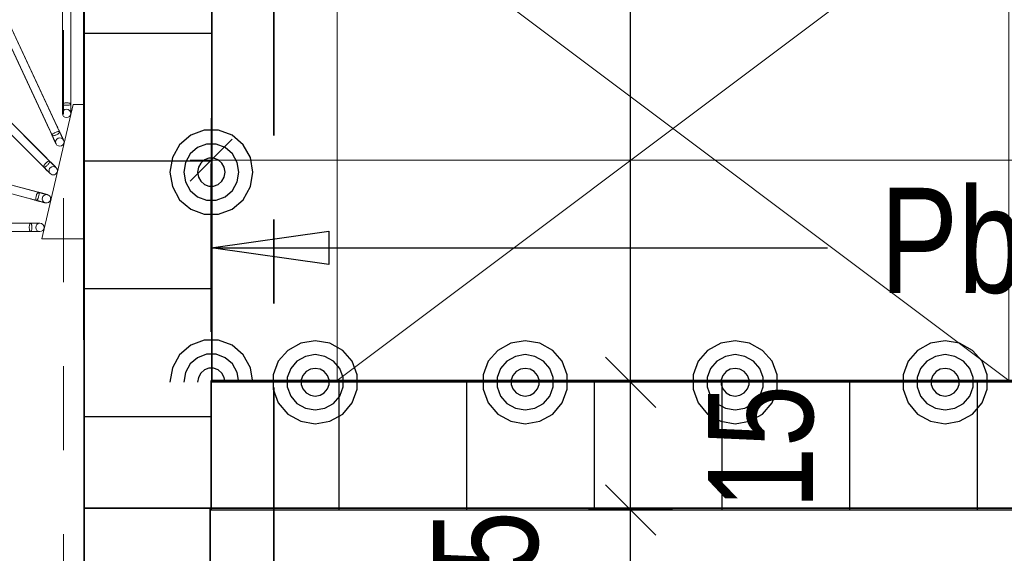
# Model space of a CAD drawing. Header units: metres. Extents: x 29.9 to 45.4, y 22.2 to 35.7.
# Tile 16 of 41: x 35.4 to 36.6, y 27.9 to 28.5. Entities that reach past the tile are written whole.
import ezdxf

# ---------------------------------------------------------------- set-up
doc = ezdxf.new("R2010")
doc.units = ezdxf.units.M
for name, pattern in [('_Rasterlinie_', [0.0075, 0.004, -0.001, 0.0015, -0.001]), ('IMPORT-STRICHPUNKT2_S5 _5_', [1, 0.7, -0.1, 0.1, -0.1]), ('Verdeckt', [0.007144, 0.004763, -0.002381])]:
    doc.linetypes.add(name, pattern=pattern)
doc.layers.add('1233-X-Ref ARC-BTG_00_dwg', color=7, linetype='Continuous', lineweight=5, true_color=0x767676)
doc.layers.add('M---BAUGD------', color=7, linetype='Continuous', lineweight=5, true_color=0xf50000)
for name, color, linetype, lineweight in [('A-FLOR', 7, 'Continuous', 9), ('A-WALL', 7, 'Continuous', 9), ('Achsen', 7, 'Continuous', 25), ('HT---MT-Einrichtung', 7, 'Continuous', 9), ('M---UK-W', 7, 'Verdeckt', 5), ('M---VERMD------', 7, 'Continuous', 5), ('M---VERMD-------50', 7, 'Continuous', 5), ('S-GRID', 7, 'Continuous', 5), ('Wand Trockenbau', 7, 'Continuous', 25)]:
    doc.layers.add(name, color=color, linetype=linetype, lineweight=lineweight)
doc.styles.add('Arial', font='arial.ttf', dxfattribs={"width": 0.8, "height": 0.125})
doc.styles.add('Arial_11', font='arial.ttf', dxfattribs={"width": 0.76, "height": 0.125})
doc.styles.add('Arial_B', font='arialbd.ttf', dxfattribs={"width": 0.8, "height": 0.092857})
doc.dimstyles.new('HT-BEM-AFU', dxfattribs={"dimscale": 0.3048, "dimtxt": 0.091823, "dimasz": 0.164042, "dimexe": 0.164042, "dimexo": 0.0625, "dimgap": 0.016404, "dimtad": 1, "dimrnd": 0.001, "dimzin": 0, "dimdsep": 46, "dimtxsty": 'Arial_B', "dimblk1": 'OBLIQUE', "dimblk2": 'OBLIQUE', "dimsah": 1, "dimcen": 0.09, "dimdle": 0.082021, "dimazin": 0, "dimtfac": 1, "dimtdec": 4, "dimtix": 1, "dimtmove": 0, "dimatfit": 3, "dimfxl": 0.164042, "dimfxlon": 1, "dimtvp": 1, "dimtfill": 1, "dimtolj": 1, "dimtzin": 0, "dimarcsym": 2})

# ---------------------------------------------------------------- blocks, each defined once
blk = doc.blocks.new('Family - Trockenbauwand-2515039-OKFFB EG - G0641-Rö-für Ausschreibung')
at = {"layer": 'A-WALL', "lineweight": 35}
for p, q in [((2.648, 0.15), (2.5, 0.15)), ((2.648, 0), (2.648, 0.15)), ((2.5, 0), (2.648, 0))]:
    blk.add_line(p, q, dxfattribs=at)
blk = doc.blocks.new('Family - Trockenbauwand-2515094-OKFFB EG - G0641-Rö-für Ausschreibung')
at = {"layer": 'A-WALL', "lineweight": 35}
for p, q in [((2.4988, 0.152), (0, 0.152)), ((0, 0.152), (0, 0)), ((0, 0), (2.4988, 0))]:
    blk.add_line(p, q, dxfattribs=at)
blk = doc.blocks.new('Family - Innenausbau-2522198-OKFFB EG - G0641-Rö-für Ausschreibung')
at = {"layer": 'A-FLOR'}
for p, q in [((0, 4.698), (0, 2.475)), ((0, 2.475), (0, 4.698)), ((2.5, 4.698), (0, 4.698)), ((0, 4.698), (2.5, 4.698))]:
    blk.add_line(p, q, dxfattribs=at)
blk = doc.blocks.new('Family - Innenausbau-2515703-OKFFB EG - G0641-Rö-für Ausschreibung')
at = {"layer": 'A-FLOR'}
for p, q in [((5.949, 1.1), (5.949, 9.0508)), ((5.949, 1.1), (5.949, 9.0508)), ((5.949, 9.0508), (5.949, 1.1)), ((5.949, 9.0508), (5.949, 1.1))]:
    blk.add_line(p, q, dxfattribs=at)
blk = doc.blocks.new('Family - Trockenbauwand-2516015-OKFFB EG - G0641-Rö-für Ausschreibung')
at = {"layer": 'A-WALL', "lineweight": 35}
for p, q in [((5.1508, 0.152), (3.9758, 0.152)), ((5.1508, 0.1512), (5.1508, 0.152)), ((5.3028, 0.1512), (5.1508, 0.1512)), ((5.3028, 0), (5.3028, 0.1512)), ((3.9758, 0), (5.3028, 0))]:
    blk.add_line(p, q, dxfattribs=at)
blk = doc.blocks.new('Family - Innenausbau-2522000-OKFFB EG - G0641-Rö-für Ausschreibung')
at = {"layer": 'A-FLOR'}
for p, q in [((0.152, 4.725), (0.152, 0)), ((0.152, 0), (0.152, 4.725)), ((0.152, 0), (4.525, 0)), ((4.525, 0), (0.152, 0))]:
    blk.add_line(p, q, dxfattribs=at)
blk = doc.blocks.new('GSKKBA-5M GG-- 000V21-260422_ifc-1-OKFFB EG - G0641-Rö-für Ausschreibung')
at = {"layer": 'A-FLOR', "lineweight": 9}
for name, p in [('Family - Innenausbau-2515703-OKFFB EG - G0641-Rö-für Ausschreibung', (29.526, 24.175)), ('Family - Innenausbau-2522000-OKFFB EG - G0641-Rö-für Ausschreibung', (35.475, 28.075)), ('Family - Innenausbau-2522198-OKFFB EG - G0641-Rö-für Ausschreibung', (35.625, 23.225))]:
    blk.add_blockref(name, p, dxfattribs=at)
at = {"layer": 'A-WALL', "lineweight": 9}
for name, p, rotation in [('Family - Trockenbauwand-2516015-OKFFB EG - G0641-Rö-für Ausschreibung', (35.475, 33.2258), 270), ('Family - Trockenbauwand-2515039-OKFFB EG - G0641-Rö-für Ausschreibung', (35.625, 25.275), 90)]:
    blk.add_blockref(name, p, dxfattribs=dict(at, rotation=rotation))
blk.add_blockref('Family - Trockenbauwand-2515094-OKFFB EG - G0641-Rö-für Ausschreibung', (35.6262, 27.923), dxfattribs=at)
blk = doc.blocks.new('HT_107305_Röntgenschürzenhalter - HT_107305-6139736-OKFFB EG - G0641-Rö-für Ausschreibung')
at = {"layer": 'M---BAUGD------'}
for p, q in [((0, 0.08), (0, -0.08)), ((0.05, 0.08), (0, 0.08)), ((0, 0.08), (0.05, 0.08)), ((0, -0.08), (0, 0.08)), ((0.0123, -0.08), (0.05, 0.08)), ((0.05, 0.08), (0.0123, -0.08)), ((0.3396, 0.0712), (0.0632, 0.0712)), ((0.5302, 0.0712), (0.0704, 0.0712)), ((0.0632, 0.0612), (0.3396, 0.0612)), ((0.0704, 0.0612), (0.5302, 0.0612)), ((0.0537, 0.0244), (0.3207, -0.0471)), ((0.3233, -0.0375), (0.0563, 0.0341)), ((0.5074, -0.0868), (0.0632, 0.0322)), ((0.0606, 0.0226), (0.5048, -0.0964)), ((0.2431, -0.2011), (0.0476, -0.0056)), ((0.3778, -0.3358), (0.0527, -0.0107)), ((0.0405, -0.0127), (0.236, -0.2082)), ((0.0456, -0.0178), (0.3707, -0.3429)), ((0.1544, -0.2938), (0.0376, -0.0434)), ((0.0286, -0.0476), (0.1454, -0.2981)), ((0.0316, -0.054), (0.2259, -0.4708)), ((0.235, -0.4665), (0.0407, -0.0498)), ((0, -0.08), (0.0123, -0.08)), ((0.0123, -0.08), (0, -0.08)), ((0.0153, -0.0806), (0.0153, -0.357)), ((0.0253, -0.357), (0.0253, -0.0806)), ((0.0153, -0.0877), (0.0153, -0.5475)), ((0.0253, -0.5475), (0.0253, -0.0877))]:
    blk.add_line(p, q, dxfattribs=at)
at = {"layer": 'M---BAUGD------', "flags": 128}
for points in [[(0.0632, 0.0712), (0.0627, 0.0712), (0.0621, 0.0712), (0.0615, 0.0712), (0.061, 0.0712), (0.0604, 0.0712), (0.0599, 0.0712), (0.0594, 0.0712), (0.0589, 0.0712), (0.0584, 0.0712), (0.0579, 0.0712), (0.0574, 0.0712), (0.057, 0.0712), (0.0565, 0.0712), (0.0561, 0.0712), (0.0557, 0.0712), (0.0553, 0.0712), (0.055, 0.0712), (0.0546, 0.0712), (0.0543, 0.0712), (0.054, 0.0712), (0.0537, 0.0712), (0.0535, 0.0712), (0.0532, 0.0712), (0.053, 0.0712), (0.0528, 0.0712), (0.0527, 0.0712), (0.0525, 0.0712), (0.0524, 0.0712), (0.0523, 0.0712), (0.0522, 0.0712), (0.0522, 0.0712), (0.0521, 0.0712), (0.0521, 0.0712)], [(0.0704, 0.0712), (0.0696, 0.0712), (0.0688, 0.0712), (0.068, 0.0712), (0.0672, 0.0712), (0.0664, 0.0712), (0.0657, 0.0712), (0.0649, 0.0712), (0.0642, 0.0712), (0.0635, 0.0712), (0.0628, 0.0712), (0.0621, 0.0712), (0.0614, 0.0712), (0.0607, 0.0712), (0.0601, 0.0712), (0.0594, 0.0712), (0.0588, 0.0712), (0.0582, 0.0712), (0.0577, 0.0712), (0.0571, 0.0712), (0.0566, 0.0712), (0.0561, 0.0712), (0.0556, 0.0712), (0.0552, 0.0712), (0.0548, 0.0712), (0.0544, 0.0712), (0.0541, 0.0712), (0.0537, 0.0712), (0.0534, 0.0712), (0.0532, 0.0712), (0.0529, 0.0712), (0.0527, 0.0712), (0.0525, 0.0712), (0.0524, 0.0712), (0.0523, 0.0712), (0.0522, 0.0712), (0.0521, 0.0712), (0.0521, 0.0712)], [(0.0521, 0.0612), (0.0521, 0.0612), (0.0522, 0.0612), (0.0522, 0.0612), (0.0523, 0.0612), (0.0524, 0.0612), (0.0525, 0.0612), (0.0527, 0.0612), (0.0529, 0.0612), (0.0531, 0.0612), (0.0533, 0.0612), (0.0535, 0.0612), (0.0538, 0.0612), (0.0541, 0.0612), (0.0544, 0.0612), (0.0547, 0.0612), (0.0551, 0.0612), (0.0555, 0.0612), (0.0558, 0.0612), (0.0562, 0.0612), (0.0567, 0.0612), (0.0571, 0.0612), (0.0576, 0.0612), (0.058, 0.0612), (0.0585, 0.0612), (0.059, 0.0612), (0.0595, 0.0612), (0.06, 0.0612), (0.0606, 0.0612), (0.0611, 0.0612), (0.0617, 0.0612), (0.0622, 0.0612), (0.0628, 0.0612), (0.0632, 0.0612)], [(0.0521, 0.0612), (0.0521, 0.0612), (0.0522, 0.0612), (0.0523, 0.0612), (0.0524, 0.0612), (0.0525, 0.0612), (0.0527, 0.0612), (0.0529, 0.0612), (0.0531, 0.0612), (0.0534, 0.0612), (0.0537, 0.0612), (0.054, 0.0612), (0.0544, 0.0612), (0.0548, 0.0612), (0.0552, 0.0612), (0.0556, 0.0612), (0.0561, 0.0612), (0.0566, 0.0612), (0.0571, 0.0612), (0.0576, 0.0612), (0.0582, 0.0612), (0.0588, 0.0612), (0.0594, 0.0612), (0.06, 0.0612), (0.0606, 0.0612), (0.0613, 0.0612), (0.062, 0.0612), (0.0627, 0.0612), (0.0634, 0.0612), (0.0641, 0.0612), (0.0649, 0.0612), (0.0656, 0.0612), (0.0664, 0.0612), (0.0672, 0.0612), (0.0679, 0.0612), (0.0687, 0.0612), (0.0695, 0.0612), (0.0703, 0.0612), (0.0704, 0.0612)], [(0.0563, 0.0341), (0.0558, 0.0342), (0.0552, 0.0344), (0.0547, 0.0345), (0.0542, 0.0347), (0.0536, 0.0348), (0.0531, 0.0349), (0.0526, 0.0351), (0.0521, 0.0352), (0.0516, 0.0353), (0.0512, 0.0355), (0.0507, 0.0356), (0.0503, 0.0357), (0.0499, 0.0358), (0.0495, 0.0359), (0.0491, 0.036), (0.0487, 0.0361), (0.0484, 0.0362), (0.048, 0.0363), (0.0477, 0.0364), (0.0474, 0.0365), (0.0472, 0.0365), (0.0469, 0.0366), (0.0467, 0.0367), (0.0465, 0.0367), (0.0463, 0.0368), (0.0461, 0.0368), (0.046, 0.0369), (0.0459, 0.0369), (0.0458, 0.0369), (0.0457, 0.0369), (0.0456, 0.0369), (0.0456, 0.037), (0.0456, 0.037)], [(0.0632, 0.0322), (0.0625, 0.0324), (0.0617, 0.0326), (0.0609, 0.0328), (0.0602, 0.033), (0.0594, 0.0332), (0.0587, 0.0334), (0.058, 0.0336), (0.0573, 0.0338), (0.0566, 0.034), (0.0559, 0.0342), (0.0552, 0.0344), (0.0545, 0.0346), (0.0539, 0.0347), (0.0533, 0.0349), (0.0527, 0.0351), (0.0521, 0.0352), (0.0515, 0.0354), (0.051, 0.0355), (0.0504, 0.0357), (0.0499, 0.0358), (0.0495, 0.0359), (0.049, 0.036), (0.0486, 0.0362), (0.0482, 0.0363), (0.0478, 0.0364), (0.0475, 0.0365), (0.0471, 0.0365), (0.0469, 0.0366), (0.0466, 0.0367), (0.0464, 0.0368), (0.0462, 0.0368), (0.046, 0.0369), (0.0459, 0.0369), (0.0457, 0.0369), (0.0457, 0.0369), (0.0456, 0.037), (0.0456, 0.037)], [(0.043, 0.0273), (0.043, 0.0273), (0.0431, 0.0273), (0.0431, 0.0273), (0.0432, 0.0272), (0.0433, 0.0272), (0.0434, 0.0272), (0.0436, 0.0271), (0.0437, 0.0271), (0.0439, 0.027), (0.0442, 0.027), (0.0444, 0.0269), (0.0446, 0.0269), (0.0449, 0.0268), (0.0452, 0.0267), (0.0455, 0.0266), (0.0459, 0.0265), (0.0462, 0.0264), (0.0466, 0.0263), (0.047, 0.0262), (0.0474, 0.0261), (0.0478, 0.026), (0.0483, 0.0259), (0.0487, 0.0258), (0.0492, 0.0256), (0.0497, 0.0255), (0.0502, 0.0254), (0.0507, 0.0252), (0.0512, 0.0251), (0.0517, 0.025), (0.0522, 0.0248), (0.0528, 0.0247), (0.0533, 0.0245), (0.0537, 0.0244)], [(0.043, 0.0273), (0.043, 0.0273), (0.0431, 0.0273), (0.0431, 0.0273), (0.0433, 0.0272), (0.0434, 0.0272), (0.0436, 0.0271), (0.0438, 0.0271), (0.044, 0.027), (0.0442, 0.027), (0.0445, 0.0269), (0.0448, 0.0268), (0.0452, 0.0267), (0.0456, 0.0266), (0.046, 0.0265), (0.0464, 0.0264), (0.0468, 0.0263), (0.0473, 0.0261), (0.0478, 0.026), (0.0483, 0.0259), (0.0489, 0.0257), (0.0494, 0.0256), (0.05, 0.0254), (0.0506, 0.0253), (0.0512, 0.0251), (0.0519, 0.0249), (0.0525, 0.0247), (0.0532, 0.0246), (0.0539, 0.0244), (0.0546, 0.0242), (0.0553, 0.024), (0.0561, 0.0238), (0.0568, 0.0236), (0.0575, 0.0234), (0.0583, 0.0232), (0.059, 0.023), (0.0598, 0.0228), (0.0606, 0.0226), (0.0606, 0.0226)], [(0.0476, -0.0056), (0.0472, -0.0052), (0.0468, -0.0048), (0.0464, -0.0044), (0.046, -0.0041), (0.0456, -0.0037), (0.0453, -0.0033), (0.0449, -0.0029), (0.0445, -0.0026), (0.0442, -0.0022), (0.0438, -0.0019), (0.0435, -0.0015), (0.0432, -0.0012), (0.0429, -0.0009), (0.0426, -0.0006), (0.0423, -0.0003), (0.042, -0.0001), (0.0418, 0.0002), (0.0415, 0.0004), (0.0413, 0.0007), (0.0411, 0.0009), (0.0409, 0.0011), (0.0407, 0.0013), (0.0405, 0.0014), (0.0404, 0.0016), (0.0403, 0.0017), (0.0401, 0.0018), (0.04, 0.0019), (0.0399, 0.002), (0.0399, 0.0021), (0.0398, 0.0021), (0.0398, 0.0022), (0.0398, 0.0022), (0.0398, 0.0022)], [(0.0527, -0.0107), (0.0521, -0.0101), (0.0515, -0.0096), (0.051, -0.009), (0.0504, -0.0085), (0.0499, -0.0079), (0.0493, -0.0074), (0.0488, -0.0069), (0.0483, -0.0063), (0.0478, -0.0058), (0.0473, -0.0053), (0.0468, -0.0048), (0.0463, -0.0043), (0.0458, -0.0039), (0.0454, -0.0034), (0.0449, -0.003), (0.0445, -0.0025), (0.0441, -0.0021), (0.0437, -0.0017), (0.0433, -0.0013), (0.0429, -0.001), (0.0426, -0.0006), (0.0423, -0.0003), (0.0419, 0), (0.0416, 0.0003), (0.0414, 0.0006), (0.0411, 0.0008), (0.0409, 0.0011), (0.0407, 0.0013), (0.0405, 0.0015), (0.0403, 0.0016), (0.0402, 0.0018), (0.04, 0.0019), (0.0399, 0.002), (0.0399, 0.0021), (0.0398, 0.0022), (0.0398, 0.0022), (0.0398, 0.0022)], [(0.0327, -0.0049), (0.0327, -0.0049), (0.0327, -0.0049), (0.0328, -0.0049), (0.0328, -0.005), (0.0329, -0.0051), (0.033, -0.0052), (0.0331, -0.0053), (0.0332, -0.0054), (0.0334, -0.0055), (0.0335, -0.0057), (0.0337, -0.0059), (0.0339, -0.0061), (0.0341, -0.0063), (0.0343, -0.0065), (0.0345, -0.0067), (0.0348, -0.007), (0.035, -0.0072), (0.0353, -0.0075), (0.0356, -0.0078), (0.0359, -0.0081), (0.0362, -0.0084), (0.0365, -0.0087), (0.0369, -0.009), (0.0372, -0.0094), (0.0376, -0.0097), (0.0379, -0.0101), (0.0383, -0.0105), (0.0387, -0.0108), (0.0391, -0.0112), (0.0394, -0.0116), (0.0398, -0.012), (0.0402, -0.0124), (0.0405, -0.0127)], [(0.0327, -0.0049), (0.0327, -0.0049), (0.0327, -0.0049), (0.0328, -0.005), (0.0329, -0.005), (0.033, -0.0051), (0.0331, -0.0053), (0.0332, -0.0054), (0.0334, -0.0056), (0.0336, -0.0058), (0.0338, -0.006), (0.034, -0.0062), (0.0343, -0.0065), (0.0346, -0.0067), (0.0348, -0.007), (0.0352, -0.0073), (0.0355, -0.0077), (0.0358, -0.008), (0.0362, -0.0084), (0.0366, -0.0088), (0.037, -0.0091), (0.0374, -0.0096), (0.0378, -0.01), (0.0383, -0.0104), (0.0387, -0.0109), (0.0392, -0.0114), (0.0397, -0.0118), (0.0402, -0.0123), (0.0407, -0.0128), (0.0412, -0.0134), (0.0417, -0.0139), (0.0422, -0.0144), (0.0428, -0.0149), (0.0433, -0.0155), (0.0439, -0.016), (0.0444, -0.0166), (0.045, -0.0172), (0.0455, -0.0177), (0.0456, -0.0178)], [(0.0376, -0.0434), (0.0374, -0.0428), (0.0372, -0.0423), (0.0369, -0.0418), (0.0367, -0.0413), (0.0365, -0.0408), (0.0362, -0.0403), (0.036, -0.0399), (0.0358, -0.0394), (0.0356, -0.039), (0.0354, -0.0385), (0.0352, -0.0381), (0.035, -0.0377), (0.0348, -0.0373), (0.0346, -0.0369), (0.0345, -0.0366), (0.0343, -0.0362), (0.0341, -0.0359), (0.034, -0.0356), (0.0339, -0.0353), (0.0337, -0.035), (0.0336, -0.0347), (0.0335, -0.0345), (0.0334, -0.0343), (0.0333, -0.0341), (0.0332, -0.0339), (0.0332, -0.0338), (0.0331, -0.0336), (0.033, -0.0335), (0.033, -0.0334), (0.033, -0.0334), (0.033, -0.0333), (0.0329, -0.0333), (0.0329, -0.0333)], [(0.0407, -0.0498), (0.0403, -0.0491), (0.04, -0.0484), (0.0396, -0.0477), (0.0393, -0.047), (0.039, -0.0463), (0.0387, -0.0456), (0.0384, -0.0449), (0.038, -0.0442), (0.0377, -0.0436), (0.0374, -0.0429), (0.0371, -0.0423), (0.0368, -0.0417), (0.0366, -0.0411), (0.0363, -0.0405), (0.036, -0.0399), (0.0358, -0.0394), (0.0355, -0.0388), (0.0353, -0.0383), (0.0351, -0.0378), (0.0348, -0.0373), (0.0346, -0.0369), (0.0344, -0.0365), (0.0342, -0.0361), (0.0341, -0.0357), (0.0339, -0.0354), (0.0338, -0.035), (0.0336, -0.0347), (0.0335, -0.0345), (0.0334, -0.0342), (0.0333, -0.034), (0.0332, -0.0338), (0.0331, -0.0337), (0.033, -0.0335), (0.033, -0.0334), (0.033, -0.0333), (0.0329, -0.0333), (0.0329, -0.0333)], [(0.0239, -0.0375), (0.0239, -0.0375), (0.0239, -0.0375), (0.0239, -0.0376), (0.024, -0.0377), (0.024, -0.0378), (0.0241, -0.0379), (0.0241, -0.038), (0.0242, -0.0382), (0.0243, -0.0384), (0.0244, -0.0386), (0.0245, -0.0388), (0.0246, -0.039), (0.0247, -0.0393), (0.0248, -0.0396), (0.025, -0.0399), (0.0251, -0.0402), (0.0253, -0.0405), (0.0254, -0.0409), (0.0256, -0.0412), (0.0258, -0.0416), (0.026, -0.042), (0.0262, -0.0424), (0.0264, -0.0429), (0.0266, -0.0433), (0.0268, -0.0438), (0.027, -0.0442), (0.0272, -0.0447), (0.0275, -0.0452), (0.0277, -0.0457), (0.0279, -0.0462), (0.0282, -0.0467), (0.0284, -0.0472), (0.0286, -0.0476)], [(0.0239, -0.0375), (0.0239, -0.0375), (0.0239, -0.0376), (0.0239, -0.0376), (0.024, -0.0377), (0.024, -0.0379), (0.0241, -0.038), (0.0242, -0.0382), (0.0243, -0.0384), (0.0244, -0.0387), (0.0245, -0.0389), (0.0247, -0.0392), (0.0248, -0.0396), (0.025, -0.0399), (0.0252, -0.0403), (0.0253, -0.0407), (0.0255, -0.0411), (0.0258, -0.0415), (0.026, -0.042), (0.0262, -0.0425), (0.0264, -0.043), (0.0267, -0.0435), (0.0269, -0.0441), (0.0272, -0.0446), (0.0275, -0.0452), (0.0278, -0.0458), (0.028, -0.0465), (0.0283, -0.0471), (0.0286, -0.0477), (0.029, -0.0484), (0.0293, -0.0491), (0.0296, -0.0497), (0.0299, -0.0504), (0.0302, -0.0511), (0.0306, -0.0518), (0.0309, -0.0525), (0.0312, -0.0533), (0.0316, -0.054), (0.0316, -0.054)], [(0.0153, -0.0695), (0.0153, -0.0695), (0.0153, -0.0695), (0.0153, -0.0696), (0.0153, -0.0696), (0.0153, -0.0698), (0.0153, -0.0699), (0.0153, -0.07), (0.0153, -0.0702), (0.0153, -0.0704), (0.0153, -0.0706), (0.0153, -0.0709), (0.0153, -0.0712), (0.0153, -0.0714), (0.0153, -0.0717), (0.0153, -0.0721), (0.0153, -0.0724), (0.0153, -0.0728), (0.0153, -0.0732), (0.0153, -0.0736), (0.0153, -0.074), (0.0153, -0.0744), (0.0153, -0.0749), (0.0153, -0.0754), (0.0153, -0.0759), (0.0153, -0.0764), (0.0153, -0.0769), (0.0153, -0.0774), (0.0153, -0.0779), (0.0153, -0.0785), (0.0153, -0.079), (0.0153, -0.0796), (0.0153, -0.0802), (0.0153, -0.0806)], [(0.0153, -0.0695), (0.0153, -0.0695), (0.0153, -0.0695), (0.0153, -0.0696), (0.0153, -0.0697), (0.0153, -0.0699), (0.0153, -0.07), (0.0153, -0.0702), (0.0153, -0.0705), (0.0153, -0.0707), (0.0153, -0.071), (0.0153, -0.0714), (0.0153, -0.0717), (0.0153, -0.0721), (0.0153, -0.0725), (0.0153, -0.0729), (0.0153, -0.0734), (0.0153, -0.0739), (0.0153, -0.0744), (0.0153, -0.075), (0.0153, -0.0755), (0.0153, -0.0761), (0.0153, -0.0767), (0.0153, -0.0773), (0.0153, -0.078), (0.0153, -0.0786), (0.0153, -0.0793), (0.0153, -0.08), (0.0153, -0.0807), (0.0153, -0.0815), (0.0153, -0.0822), (0.0153, -0.083), (0.0153, -0.0837), (0.0153, -0.0845), (0.0153, -0.0853), (0.0153, -0.0861), (0.0153, -0.0868), (0.0153, -0.0876), (0.0153, -0.0877)], [(0.0253, -0.0806), (0.0253, -0.08), (0.0253, -0.0794), (0.0253, -0.0789), (0.0253, -0.0783), (0.0253, -0.0778), (0.0253, -0.0772), (0.0253, -0.0767), (0.0253, -0.0762), (0.0253, -0.0757), (0.0253, -0.0752), (0.0253, -0.0748), (0.0253, -0.0743), (0.0253, -0.0739), (0.0253, -0.0735), (0.0253, -0.0731), (0.0253, -0.0727), (0.0253, -0.0723), (0.0253, -0.072), (0.0253, -0.0717), (0.0253, -0.0714), (0.0253, -0.0711), (0.0253, -0.0708), (0.0253, -0.0706), (0.0253, -0.0704), (0.0253, -0.0702), (0.0253, -0.07), (0.0253, -0.0698), (0.0253, -0.0697), (0.0253, -0.0696), (0.0253, -0.0695), (0.0253, -0.0695), (0.0253, -0.0695), (0.0253, -0.0695)], [(0.0253, -0.0877), (0.0253, -0.0869), (0.0253, -0.0861), (0.0253, -0.0853), (0.0253, -0.0846), (0.0253, -0.0838), (0.0253, -0.083), (0.0253, -0.0823), (0.0253, -0.0815), (0.0253, -0.0808), (0.0253, -0.0801), (0.0253, -0.0794), (0.0253, -0.0787), (0.0253, -0.078), (0.0253, -0.0774), (0.0253, -0.0768), (0.0253, -0.0762), (0.0253, -0.0756), (0.0253, -0.075), (0.0253, -0.0745), (0.0253, -0.0739), (0.0253, -0.0735), (0.0253, -0.073), (0.0253, -0.0725), (0.0253, -0.0721), (0.0253, -0.0717), (0.0253, -0.0714), (0.0253, -0.0711), (0.0253, -0.0708), (0.0253, -0.0705), (0.0253, -0.0703), (0.0253, -0.07), (0.0253, -0.0699), (0.0253, -0.0697), (0.0253, -0.0696), (0.0253, -0.0695), (0.0253, -0.0695), (0.0253, -0.0695)]]:
    blk.add_lwpolyline(points, dxfattribs=at)
at = {"layer": 'M---BAUGD------'}
for centre, start, end in [((0.0521, 0.0662), 0, 180), ((0.0521, 0.0662), 0, 180), ((0.0521, 0.0662), 180, 0), ((0.0521, 0.0662), 180, 0), ((0.0443, 0.0321), 345, 165), ((0.0443, 0.0321), 345, 165), ((0.0443, 0.0321), 165, 345), ((0.0443, 0.0321), 165, 345), ((0.0362, -0.0013), 135, 315), ((0.0362, -0.0013), 135, 315), ((0.0362, -0.0013), 315, 135), ((0.0362, -0.0013), 315, 135), ((0.0284, -0.0354), 115, 295), ((0.0284, -0.0354), 115, 295), ((0.0284, -0.0354), 295, 115), ((0.0284, -0.0354), 295, 115), ((0.0203, -0.0695), 90, 270), ((0.0203, -0.0695), 90, 270), ((0.0203, -0.0695), 270, 90), ((0.0203, -0.0695), 270, 90)]:
    blk.add_arc(centre, 0.005, start, end, dxfattribs=at)
for points in [[(0.0617, 0.0662), (0.0617, 0.0668), (0.0618, 0.0679), (0.062, 0.0695), (0.0625, 0.0706), (0.063, 0.0712), (0.0635, 0.0712), (0.064, 0.0706), (0.0644, 0.0695), (0.0647, 0.0679), (0.0647, 0.0668), (0.0647, 0.0662)], [(0.0647, 0.0662), (0.0647, 0.0656), (0.0647, 0.0644), (0.0644, 0.0629), (0.064, 0.0618), (0.0635, 0.0612), (0.063, 0.0612), (0.0625, 0.0618), (0.062, 0.0629), (0.0618, 0.0644), (0.0617, 0.0656), (0.0617, 0.0662)], [(0.0565, 0.0289), (0.0563, 0.0283), (0.056, 0.0272), (0.0553, 0.0258), (0.0546, 0.0248), (0.054, 0.0243), (0.0535, 0.0245), (0.0532, 0.0252), (0.053, 0.0264), (0.0532, 0.0279), (0.0534, 0.0291), (0.0536, 0.0296)], [(0.0536, 0.0296), (0.0537, 0.0302), (0.0541, 0.0313), (0.0547, 0.0327), (0.0554, 0.0337), (0.0561, 0.0342), (0.0566, 0.034), (0.0569, 0.0333), (0.057, 0.0321), (0.0569, 0.0306), (0.0566, 0.0294), (0.0565, 0.0289)], [(0.0451, -0.0102), (0.0447, -0.0106), (0.0439, -0.0114), (0.0426, -0.0123), (0.0415, -0.0128), (0.0407, -0.0129), (0.0403, -0.0125), (0.0404, -0.0118), (0.0409, -0.0107), (0.0418, -0.0094), (0.0426, -0.0085), (0.043, -0.0081)], [(0.043, -0.0081), (0.0434, -0.0077), (0.0443, -0.0069), (0.0456, -0.006), (0.0467, -0.0055), (0.0474, -0.0054), (0.0478, -0.0058), (0.0477, -0.0066), (0.0472, -0.0077), (0.0463, -0.009), (0.0455, -0.0098), (0.0451, -0.0102)], [(0.0337, -0.0468), (0.0332, -0.0471), (0.0321, -0.0475), (0.0306, -0.0479), (0.0294, -0.048), (0.0287, -0.0478), (0.0284, -0.0473), (0.0288, -0.0466), (0.0296, -0.0458), (0.0309, -0.0449), (0.0319, -0.0443), (0.0325, -0.0441)], [(0.0325, -0.0441), (0.033, -0.0438), (0.0341, -0.0434), (0.0356, -0.043), (0.0368, -0.0429), (0.0375, -0.0431), (0.0378, -0.0436), (0.0374, -0.0443), (0.0366, -0.0451), (0.0353, -0.046), (0.0343, -0.0466), (0.0337, -0.0468)], [(0.0203, -0.0821), (0.0197, -0.0821), (0.0185, -0.082), (0.017, -0.0817), (0.0159, -0.0813), (0.0153, -0.0808), (0.0153, -0.0803), (0.0159, -0.0798), (0.017, -0.0794), (0.0185, -0.0791), (0.0197, -0.0791), (0.0203, -0.0791)], [(0.0203, -0.0791), (0.0209, -0.0791), (0.022, -0.0791), (0.0236, -0.0794), (0.0247, -0.0798), (0.0253, -0.0803), (0.0253, -0.0808), (0.0247, -0.0813), (0.0236, -0.0817), (0.022, -0.082), (0.0209, -0.0821), (0.0203, -0.0821)]]:
    blk.add_open_spline(points, degree=3, dxfattribs=at)
blk = doc.blocks.new('HT_Unterkonstruktion-Wand - HT_Unterkonstruktion-Wand-6838315-OKFFB EG - G0641-Rö-für Ausschreibung')
at = {"layer": 'M---UK-W'}
for p, q in [((0.4, 0), (0, 0)), ((0, 0), (0.4, 0))]:
    blk.add_line(p, q, dxfattribs=at)
blk = doc.blocks.new('HT_110xxx_Röntgengenerator - HT_110114-6853940-OKFFB EG - G0641-Rö-für Ausschreibung')
at = {"layer": 'M---BAUGD------'}
for p, q in [((0.8, 0.6), (0, 0.6)), ((0, 0.6), (0, 0)), ((0, 0), (0, 0.6)), ((0, 0.6), (0.8, 0.6)), ((0, 0), (0.8, 0.6)), ((0.8, 0), (0, 0.6)), ((0.8, 0), (0.8, 0.6)), ((0.8, 0.6), (0.8, 0)), ((0, 0), (0.8, 0)), ((0.8, 0), (0, 0))]:
    blk.add_line(p, q, dxfattribs=at)
blk = doc.blocks.new('1233-X-Ref ARC-BTG_00_dwg-10239373-OKFFB EG - G0641-Rö-für Ausschreibung')
at = {"layer": '1233-X-Ref ARC-BTG_00_dwg', "color": 7, "lineweight": 25}
for p, q in [((59.4348, 33.4937), (60.1684, 33.4937)), ((59.9641, 33.3037), (59.9041, 33.3637)), ((59.9641, 33.1517), (59.9041, 33.2117))]:
    blk.add_line(p, q, dxfattribs=at)
at = {"layer": '1233-X-Ref ARC-BTG_00_dwg', "color": 7, "lineweight": 25, "flags": 128}
for points in [[(59.9341, 28.1233), (59.9341, 28.1837), (59.9341, 28.4837), (59.9341, 30.5587), (59.9341, 30.9587), (59.9341, 32.1487), (59.9341, 33.0337), (59.9341, 33.1817), (59.9341, 33.3337), (59.9341, 34.5087), (59.9341, 36.5087), (59.9341, 36.9487), (59.9341, 37.9587), (59.9341, 38.0587), (59.9341, 38.3325), (59.9341, 38.4845), (59.9341, 40.0577), (59.9341, 40.2097), (59.9341, 40.3273)], [(59.4348, 33.3937), (59.4348, 33.4937), (59.5748, 33.5137), (59.5748, 33.4737), (59.4348, 33.4937), (59.4348, 33.5937)], [(59.4841, 33.3337), (59.4813, 33.3509), (59.4726, 33.3665), (59.4596, 33.3777), (59.4435, 33.3837), (59.4264, 33.3837), (59.4103, 33.3777), (59.397, 33.3665), (59.3886, 33.3509), (59.3854, 33.3337)], [(59.4677, 33.3337), (59.4656, 33.3452), (59.46, 33.3555), (59.4512, 33.3629), (59.4404, 33.367), (59.4292, 33.367), (59.4183, 33.3629), (59.4096, 33.3555), (59.404, 33.3452), (59.4019, 33.3337)], [(59.4512, 33.3337), (59.4502, 33.3395), (59.4474, 33.3445), (59.4428, 33.3485), (59.4376, 33.3505), (59.432, 33.3505), (59.4267, 33.3485), (59.4222, 33.3445), (59.4194, 33.3395), (59.4183, 33.3337)], [(59.9841, 33.3337), (59.9341, 33.3337), (59.8841, 33.3337)], [(59.9841, 33.1817), (59.9341, 33.1817), (59.8841, 33.1817)]]:
    blk.add_lwpolyline(points, dxfattribs=at)
for points in [[(59.4841, 33.5837), (59.4813, 33.601), (59.4726, 33.6164), (59.4596, 33.6277), (59.4435, 33.6337), (59.4264, 33.6337), (59.4103, 33.6277), (59.397, 33.6164), (59.3886, 33.601), (59.3854, 33.5837), (59.3886, 33.5665), (59.397, 33.5509), (59.4103, 33.5397), (59.4264, 33.5337), (59.4435, 33.5337), (59.4596, 33.5397), (59.4726, 33.5509), (59.4813, 33.5665)], [(59.4677, 33.5837), (59.4656, 33.5952), (59.46, 33.6055), (59.4512, 33.613), (59.4404, 33.6169), (59.4292, 33.6169), (59.4183, 33.613), (59.4096, 33.6055), (59.404, 33.5952), (59.4019, 33.5837), (59.404, 33.5722), (59.4096, 33.562), (59.4183, 33.5544), (59.4292, 33.5505), (59.4404, 33.5505), (59.4512, 33.5544), (59.46, 33.562), (59.4656, 33.5722)], [(59.4512, 33.5837), (59.4502, 33.5895), (59.4474, 33.5945), (59.4428, 33.5984), (59.4376, 33.6005), (59.432, 33.6005), (59.4267, 33.5984), (59.4222, 33.5945), (59.4194, 33.5895), (59.4183, 33.5837), (59.4194, 33.5779), (59.4222, 33.5729), (59.4267, 33.569), (59.432, 33.567), (59.4376, 33.567), (59.4428, 33.569), (59.4474, 33.5729), (59.4502, 33.5779)], [(59.5586, 33.3831), (59.5413, 33.3802), (59.5258, 33.3715), (59.5146, 33.3586), (59.5086, 33.3424), (59.5086, 33.3253), (59.5146, 33.3092), (59.5258, 33.2959), (59.5413, 33.2875), (59.5586, 33.2844), (59.5758, 33.2875), (59.5913, 33.2959), (59.6026, 33.3092), (59.6086, 33.3253), (59.6086, 33.3424), (59.6026, 33.3586), (59.5913, 33.3715), (59.5758, 33.3802)], [(59.8086, 33.3831), (59.7913, 33.3802), (59.7758, 33.3715), (59.7646, 33.3586), (59.7586, 33.3424), (59.7586, 33.3253), (59.7646, 33.3092), (59.7758, 33.2959), (59.7913, 33.2875), (59.8086, 33.2844), (59.8258, 33.2875), (59.8413, 33.2959), (59.8526, 33.3092), (59.8586, 33.3253), (59.8586, 33.3424), (59.8526, 33.3586), (59.8413, 33.3715), (59.8258, 33.3802)], [(60.0586, 33.3831), (60.0413, 33.3802), (60.0258, 33.3715), (60.0146, 33.3586), (60.0086, 33.3424), (60.0086, 33.3253), (60.0146, 33.3092), (60.0258, 33.2959), (60.0413, 33.2875), (60.0586, 33.2844), (60.0758, 33.2875), (60.0913, 33.2959), (60.1026, 33.3092), (60.1086, 33.3253), (60.1086, 33.3424), (60.1026, 33.3586), (60.0913, 33.3715), (60.0758, 33.3802)], [(60.3086, 33.3831), (60.2913, 33.3802), (60.2758, 33.3715), (60.2646, 33.3586), (60.2586, 33.3424), (60.2586, 33.3253), (60.2646, 33.3092), (60.2758, 33.2959), (60.2913, 33.2875), (60.3086, 33.2844), (60.3258, 33.2875), (60.3413, 33.2959), (60.3526, 33.3092), (60.3586, 33.3253), (60.3586, 33.3424), (60.3526, 33.3586), (60.3413, 33.3715), (60.3258, 33.3802)], [(59.5586, 33.3666), (59.5471, 33.3645), (59.5368, 33.3589), (59.5293, 33.3501), (59.5253, 33.3393), (59.5253, 33.3281), (59.5293, 33.3172), (59.5368, 33.3085), (59.5471, 33.3029), (59.5586, 33.3008), (59.5701, 33.3029), (59.5803, 33.3085), (59.5878, 33.3172), (59.5918, 33.3281), (59.5918, 33.3393), (59.5878, 33.3501), (59.5803, 33.3589), (59.5701, 33.3645)], [(59.8086, 33.3666), (59.7971, 33.3645), (59.7868, 33.3589), (59.7793, 33.3501), (59.7753, 33.3393), (59.7753, 33.3281), (59.7793, 33.3172), (59.7868, 33.3085), (59.7971, 33.3029), (59.8086, 33.3008), (59.8201, 33.3029), (59.8303, 33.3085), (59.8378, 33.3172), (59.8418, 33.3281), (59.8418, 33.3393), (59.8378, 33.3501), (59.8303, 33.3589), (59.8201, 33.3645)], [(60.0586, 33.3666), (60.0471, 33.3645), (60.0368, 33.3589), (60.0293, 33.3501), (60.0253, 33.3393), (60.0253, 33.3281), (60.0293, 33.3172), (60.0368, 33.3085), (60.0471, 33.3029), (60.0586, 33.3008), (60.0701, 33.3029), (60.0803, 33.3085), (60.0878, 33.3172), (60.0918, 33.3281), (60.0918, 33.3393), (60.0878, 33.3501), (60.0803, 33.3589), (60.0701, 33.3645)], [(60.3086, 33.3666), (60.2971, 33.3645), (60.2868, 33.3589), (60.2793, 33.3501), (60.2753, 33.3393), (60.2753, 33.3281), (60.2793, 33.3172), (60.2868, 33.3085), (60.2971, 33.3029), (60.3086, 33.3008), (60.3201, 33.3029), (60.3303, 33.3085), (60.3378, 33.3172), (60.3418, 33.3281), (60.3418, 33.3393), (60.3378, 33.3501), (60.3303, 33.3589), (60.3201, 33.3645)], [(59.5586, 33.3501), (59.5528, 33.3491), (59.5478, 33.3463), (59.5438, 33.3418), (59.5418, 33.3365), (59.5418, 33.3309), (59.5438, 33.3257), (59.5478, 33.3211), (59.5528, 33.3183), (59.5586, 33.3172), (59.5643, 33.3183), (59.5693, 33.3211), (59.5733, 33.3257), (59.5753, 33.3309), (59.5753, 33.3365), (59.5733, 33.3418), (59.5693, 33.3463), (59.5643, 33.3491)], [(59.8086, 33.3501), (59.8028, 33.3491), (59.7978, 33.3463), (59.7938, 33.3418), (59.7918, 33.3365), (59.7918, 33.3309), (59.7938, 33.3257), (59.7978, 33.3211), (59.8028, 33.3183), (59.8086, 33.3172), (59.8143, 33.3183), (59.8193, 33.3211), (59.8233, 33.3257), (59.8253, 33.3309), (59.8253, 33.3365), (59.8233, 33.3418), (59.8193, 33.3463), (59.8143, 33.3491)], [(60.0586, 33.3501), (60.0528, 33.3491), (60.0478, 33.3463), (60.0438, 33.3418), (60.0418, 33.3365), (60.0418, 33.3309), (60.0438, 33.3257), (60.0478, 33.3211), (60.0528, 33.3183), (60.0586, 33.3172), (60.0643, 33.3183), (60.0693, 33.3211), (60.0733, 33.3257), (60.0753, 33.3309), (60.0753, 33.3365), (60.0733, 33.3418), (60.0693, 33.3463), (60.0643, 33.3491)], [(60.3086, 33.3501), (60.3028, 33.3491), (60.2978, 33.3463), (60.2938, 33.3418), (60.2918, 33.3365), (60.2918, 33.3309), (60.2938, 33.3257), (60.2978, 33.3211), (60.3028, 33.3183), (60.3086, 33.3172), (60.3143, 33.3183), (60.3193, 33.3211), (60.3233, 33.3257), (60.3253, 33.3309), (60.3253, 33.3365), (60.3233, 33.3418), (60.3193, 33.3463), (60.3143, 33.3491)]]:
    blk.add_lwpolyline(points, close=True, dxfattribs=at)
at = {"layer": 'Achsen', "linetype": 'IMPORT-STRICHPUNKT2_S5 _5_', "lineweight": 35}
blk.add_line((59.5093, 40.3273), (59.5093, 28.1233), dxfattribs=at)
at = {"layer": 'Wand Trockenbau'}
for p, q in [((59.4356, 33.7487), (59.2836, 33.7487)), ((59.4356, 33.5967), (59.2836, 33.5967)), ((59.4356, 33.4447), (59.2836, 33.4447)), ((59.5868, 33.3337), (59.5868, 33.1817)), ((59.7388, 33.3337), (59.7388, 33.1817)), ((59.8908, 33.3337), (59.8908, 33.1817)), ((60.0428, 33.3337), (60.0428, 33.1817)), ((60.1948, 33.3337), (60.1948, 33.1817)), ((60.3468, 33.3337), (60.3468, 33.1817)), ((59.4348, 33.2927), (59.2836, 33.2927))]:
    blk.add_line(p, q, dxfattribs=at)
at = {"layer": 'Wand Trockenbau', "flags": 128}
for points in [[(59.4348, 33.3337), (59.4348, 33.1817), (61.9336, 33.1817), (61.9336, 33.1837), (61.9336, 33.3337), (59.4356, 33.3337), (59.4356, 34.5087), (59.2836, 34.5087)], [(59.4348, 33.1817), (59.4336, 33.1817), (59.4336, 33.0337), (59.2836, 33.0337), (59.2836, 33.1817), (59.2836, 34.5087), (59.4356, 34.5087)]]:
    blk.add_lwpolyline(points, dxfattribs=at)
at = {"layer": '1233-X-Ref ARC-BTG_00_dwg', "color": 7, "lineweight": 9, "insert": (60.2309, 33.5651), "char_height": 0.125, "width": 0.849359, "attachment_point": 1, "line_spacing_factor": 0.941778, "style": 'Arial'}
blk.add_mtext('Pb=0.3 mm', dxfattribs=at)
at = {"layer": '1233-X-Ref ARC-BTG_00_dwg', "color": 7, "lineweight": 9, "char_height": 0.125, "width": 0.171402, "attachment_point": 1, "rotation": 90, "line_spacing_factor": 0.941778, "style": 'Arial_11'}
for insert in [(60.0263, 33.1828), (59.6986, 33.0328)]:
    blk.add_mtext('15', dxfattribs=dict(at, insert=insert))
blk = doc.blocks.new('DIMBLOCK10-OKFFB EG - G0641-Rö-für Ausschreibung')
at = {"layer": 'M---VERMD-------50', "color": 1, "true_color": 0xf50000, "transparency": 16777216}
for p, q in [((35.6262, 28.3372), (35.6262, 28.3872)), ((37.9652, 28.3372), (37.9652, 28.3872)), ((35.6012, 28.3372), (37.9902, 28.3372)), ((35.6262, 28.3372), (35.6262, 28.2872)), ((37.9652, 28.3372), (37.9652, 28.2872))]:
    blk.add_line(p, q, dxfattribs=at)
at = {"layer": 'M---VERMD-------50', "color": 1, "lineweight": 9, "true_color": 0xf50000, "transparency": 16777216}
for p, q in [((35.6262, 28.3372), (35.6512, 28.3622)), ((37.9652, 28.3372), (37.9902, 28.3622)), ((35.6262, 28.3372), (35.6012, 28.3122)), ((37.9652, 28.3372), (37.9402, 28.3122))]:
    blk.add_line(p, q, dxfattribs=at)
at = {"layer": 'M---VERMD-------50', "color": 0, "transparency": 16777216, "insert": (36.6832, 28.4657), "char_height": 0.092857, "width": 0.269946, "attachment_point": 1, "line_spacing_factor": 0.941778, "style": 'Arial_B', "bg_fill": 3, "box_fill_scale": 1.25, "bg_fill_color": 256, "bg_fill_true_color": 13158600, "bg_fill_transparency": 0}
blk.add_mtext('2,33\\A2\\H0.5x;\\S9^  ;\\H2x;', dxfattribs=at)
blk = doc.blocks.new('_Oblique')
at = {"color": 0, "linetype": 'ByBlock', "lineweight": -2}
blk.add_line((-0.5, -0.5), (0.5, 0.5), dxfattribs=at)

msp = doc.modelspace()

# ---------------------------------------------------------------- linework, layer by layer
at = {"layer": 'S-GRID', "color": 175, "linetype": '_Rasterlinie_', "lineweight": 9, "true_color": 0x5555aa}
msp.add_line((35.45, 35.0921), (35.45, 22.8217), dxfattribs=at)

# ---------------------------------------------------------------- block references
at = {"lineweight": 5}
msp.add_blockref('GSKKBA-5M GG-- 000V21-260422_ifc-1-OKFFB EG - G0641-Rö-für Ausschreibung', (0, 0), dxfattribs=at)
at = {"layer": '1233-X-Ref ARC-BTG_00_dwg', "color": 7, "lineweight": 9}
msp.add_blockref('1233-X-Ref ARC-BTG_00_dwg-10239373-OKFFB EG - G0641-Rö-für Ausschreibung', (-23.8086, -5.2607), dxfattribs=at)
at = {"layer": 'HT---MT-Einrichtung'}
for name, p, rotation in [('HT_107305_Röntgenschürzenhalter - HT_107305-6139736-OKFFB EG - G0641-Rö-für Ausschreibung', (35.4742, 28.3235), 180), ('HT_Unterkonstruktion-Wand - HT_Unterkonstruktion-Wand-6838315-OKFFB EG - G0641-Rö-für Ausschreibung', (35.4742, 28.5233), 269.9999999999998)]:
    msp.add_blockref(name, p, dxfattribs=dict(at, rotation=rotation))
at = {"layer": 'HT---MT-Einrichtung', "color": 1, "true_color": 0xf50000}
msp.add_blockref('HT_110xxx_Röntgengenerator - HT_110114-6853940-OKFFB EG - G0641-Rö-für Ausschreibung', (35.776, 28.075), dxfattribs=at)

# ---------------------------------------------------------------- next in the draw order: dimensions: what is measured, and where the dimension line sits
at = {"layer": 'M---VERMD------', "color": 1, "true_color": 0xf50000}
dim = msp.add_linear_dim(base=(37.9652, 28.3372), p1=(35.6262, 28.3872), p2=(37.9652, 28.2872), text='\\A1;2,33\\Q;{\\A1;{\\H0.5x;\\S9^ ;}}', dimstyle='HT-BEM-AFU', override={"dimpost": '<>', "dimfxl": 2.341128}, dxfattribs=at)
dim.commit()
dim.dimension.update_dxf_attribs({"geometry": 'DIMBLOCK10-OKFFB EG - G0641-Rö-für Ausschreibung', "text_midpoint": (36.7957, 28.3992)})

doc.saveas('drawing.dxf')
